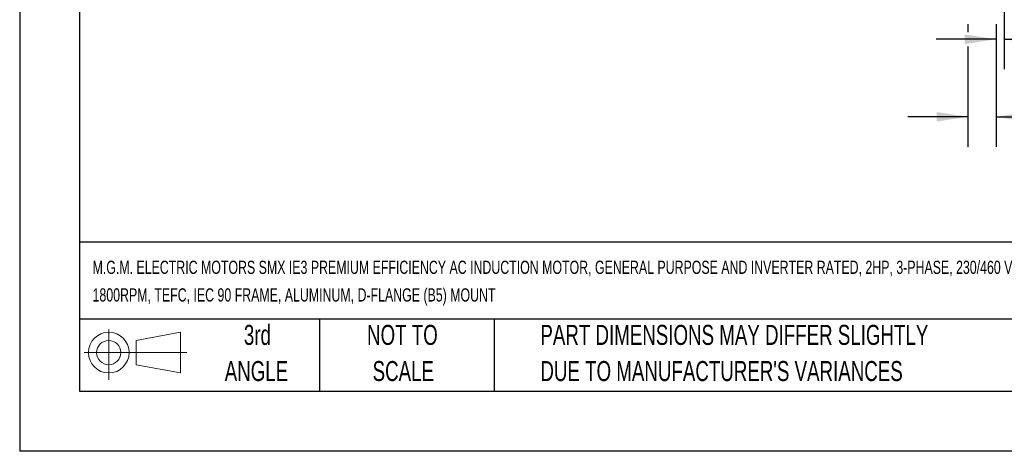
# Model space of a CAD drawing. Header units: inches. Extents: x 0 to 44, y 0 to 34.
# Tile 1 of 14: x 0 to 16.4, y 0 to 7.2. Entities that reach past the tile are written whole.
import ezdxf

# ---------------------------------------------------------------- set-up
doc = ezdxf.new("R2010")
doc.units = ezdxf.units.IN
doc.header["$LTSCALE"] = 4
doc.header["$MEASUREMENT"] = 0
doc.linetypes.add('CENTERX2', pattern=[0.8, 0.5, -0.1, 0.1, -0.1])
doc.layers.add('DIMENSIONS', color=140, linetype='Continuous', lineweight=25)
doc.layers.add('TEXT', color=140, linetype='Continuous', lineweight=25)
doc.layers.add('SLD-DEFPOINTS', color=7, linetype='Continuous')
doc.styles.add('SLDTEXTSTYLE0', font='TXT', dxfattribs={"width": 0.7})
doc.dimstyles.new('SLDDIMSTYLE2', dxfattribs={"dimtxt": 0.277778, "dimasz": 0.52, "dimexe": 0, "dimexo": 0.0625, "dimgap": 0.069444, "dimtad": 0, "dimtih": 1, "dimtoh": 1, "dimrnd": 1e-09, "dimdsep": 46, "dimtxsty": 'SLDTEXTSTYLE0', "dimsah": 1, "dimcen": 0.09, "dimadec": 0, "dimazin": 2, "dimtfac": 1, "dimtmove": 0, "dimatfit": 0, "dimfxl": 0, "dimfrac": 2, "dimtolj": 1, "dimtzin": 12, "dimarcsym": 0})

# ---------------------------------------------------------------- blocks, each defined once
blk = doc.blocks.new('Block11')
at = {"color": 7, "linetype": 'Continuous', "lineweight": 18}
for p, q in [((0.408, 0.836), (0.408, 0)), ((0.863, 0.656), (1.602, 0.792)), ((1.602, 0.792), (1.602, 0.115)), ((0.863, 0.251), (0.863, 0.656)), ((0, 0.454), (1.712, 0.454)), ((0.863, 0.251), (1.602, 0.115))]:
    blk.add_line(p, q, dxfattribs=at)
for radius in [0.339, 0.202]:
    blk.add_circle((0.408, 0.454), radius, dxfattribs=at)
blk = doc.blocks.new('Block12')
at = {"layer": 'SLD-DEFPOINTS'}
blk.add_blockref('Block11', (0, 0), dxfattribs=at)
blk = doc.blocks.new('SW_NOTE_0_1')
at = {"layer": 'TEXT', "color": 0, "linetype": 'CENTERX2', "lineweight": 18, "char_height": 0.22, "attachment_point": 1, "style": 'SLDTEXTSTYLE0'}
for s, insert in [('M.G.M. ELECTRIC MOTORS SMX IE3 PREMIUM EFFICIENCY AC INDUCTION MOTOR, GENERAL PURPOSE AND INVERTER RATED, 2HP, 3-PHASE, 230/460 VAC,', (0, 0.284)), ('1800RPM, TEFC, IEC 90 FRAME, ALUMINUM, D-FLANGE (B5) MOUNT', (0, -0.176))]:
    blk.add_mtext(s, dxfattribs=dict(at, insert=insert))
blk = doc.blocks.new('SW_NOTE_0_4')
at = {"layer": 'TEXT', "color": 0, "linetype": 'CENTERX2', "lineweight": 18, "char_height": 0.33333, "attachment_point": 1, "style": 'SLDTEXTSTYLE0'}
for s, insert in [('PART DIMENSIONS MAY DIFFER SLIGHTLY', (0, 0.43)), ("DUE TO MANUFACTURER'S VARIANCES", (0, -0.172))]:
    blk.add_mtext(s, dxfattribs=dict(at, insert=insert))
blk = doc.blocks.new('SW_NOTE_0_5')
at = {"layer": 'TEXT', "color": 0, "linetype": 'CENTERX2', "lineweight": 18, "char_height": 0.3333, "attachment_point": 2, "style": 'SLDTEXTSTYLE0'}
for s, insert in [('NOT TO', (0.828, 0.43)), ('SCALE', (0.843, -0.172))]:
    blk.add_mtext(s, dxfattribs=dict(at, insert=insert))
blk = doc.blocks.new('SW_NOTE_0_6')
at = {"layer": 'TEXT', "color": 0, "linetype": 'CENTERX2', "lineweight": 18, "char_height": 0.3333, "attachment_point": 2, "style": 'SLDTEXTSTYLE0'}
for s, insert in [('3rd', (0.365, 0.43)), ('ANGLE', (0.349, -0.172))]:
    blk.add_mtext(s, dxfattribs=dict(at, insert=insert))
blk = doc.blocks.new('_D_5')
at = {"layer": 'DIMENSIONS'}
for p, q in [((16.413, 8.492), (16.413, 6.361)), ((16.275, 7.114), (16.275, 6.361)), ((16.275, 6.861), (15.275, 6.861)), ((16.413, 6.861), (17.319, 6.861)), ((17.696, 6.86), (17.602, 6.86)), ((17.602, 6.86), (17.602, 6.418)), ((18.29, 6.86), (18.383, 6.86)), ((18.383, 6.86), (18.383, 6.418)), ((17.602, 6.418), (17.696, 6.418)), ((18.383, 6.418), (18.29, 6.418))]:
    blk.add_line(p, q, dxfattribs=at)
for points in [[(16.275, 6.861), (15.755, 6.941), (15.755, 6.781)], [(16.413, 6.861), (16.933, 6.781), (16.933, 6.941)]]:
    blk.add_solid(points, dxfattribs=at)
at = {"layer": 'DIMENSIONS', "char_height": 0.2778, "attachment_point": 1, "style": 'SLDTEXTSTYLE0'}
for s, insert in [('0.14', (17.58, 7.28)), ('3.5', (17.696, 6.776))]:
    blk.add_mtext(s, dxfattribs=dict(at, insert=insert))
blk = doc.blocks.new('_D_6')
at = {"layer": 'DIMENSIONS'}
for p, q in [((15.803, 7.114), (15.803, 6.981)), ((16.275, 7.114), (16.275, 5.07)), ((15.803, 6.741), (15.803, 5.07)), ((15.803, 5.57), (14.803, 5.57)), ((16.275, 5.57), (17.204, 5.57)), ((17.58, 5.57), (17.487, 5.57)), ((17.487, 5.57), (17.487, 5.128)), ((18.406, 5.57), (18.499, 5.57)), ((18.499, 5.57), (18.499, 5.128)), ((17.487, 5.128), (17.58, 5.128)), ((18.499, 5.128), (18.406, 5.128))]:
    blk.add_line(p, q, dxfattribs=at)
for points in [[(15.803, 5.57), (15.283, 5.65), (15.283, 5.49)], [(16.275, 5.57), (16.795, 5.49), (16.795, 5.65)]]:
    blk.add_solid(points, dxfattribs=at)
at = {"layer": 'DIMENSIONS', "char_height": 0.2778, "attachment_point": 1, "style": 'SLDTEXTSTYLE0'}
for s, insert in [('0.47', (17.58, 5.99)), ('12.0', (17.58, 5.486))]:
    blk.add_mtext(s, dxfattribs=dict(at, insert=insert))

msp = doc.modelspace()

# ---------------------------------------------------------------- linework, layer by layer
at = {"color": 7, "linetype": 'Continuous'}
for p in [(0, 34), (44, 0)]:
    msp.add_line(p, (0, 0), dxfattribs=at)
at = {"layer": 'TEXT'}
for p, q in [((1, 33), (1, 1)), ((43, 3.484), (1, 3.484)), ((43, 2.2), (1, 2.2)), ((5, 2.2), (5, 1)), ((7.907, 2.2), (7.907, 1)), ((1, 1), (43, 1))]:
    msp.add_line(p, q, dxfattribs=at)

# ---------------------------------------------------------------- block references
at = {"layer": 'SLD-DEFPOINTS'}
msp.add_blockref('Block12', (1.077, 1.19), dxfattribs=at)
at = {"layer": 'TEXT', "linetype": 'CENTERX2', "lineweight": 18}
for name, p in [('SW_NOTE_0_1', (1.215, 2.89)), ('SW_NOTE_0_6', (3.598, 1.675)), ('SW_NOTE_0_5', (5.552, 1.675)), ('SW_NOTE_0_4', (8.68, 1.675))]:
    msp.add_blockref(name, p, dxfattribs=at)

# ---------------------------------------------------------------- dimensions: what is measured, and where the dimension line sits
at = {"layer": 'DIMENSIONS'}
for base, p1, p2, picture, middle in [((16.413, 6.861), (16.275, 7.314), (16.413, 8.692), '_D_5', (17.993, 6.861)), ((16.275, 5.57), (15.803, 7.314), (16.275, 7.314), '_D_6', (17.993, 5.57))]:
    dim = msp.add_linear_dim(base=base, p1=p1, p2=p2, dimstyle='SLDDIMSTYLE2', dxfattribs=at)
    dim.commit()
    dim.dimension.update_dxf_attribs({"geometry": picture, "text_midpoint": middle, "dimtype": 160})

doc.saveas('drawing.dxf')
